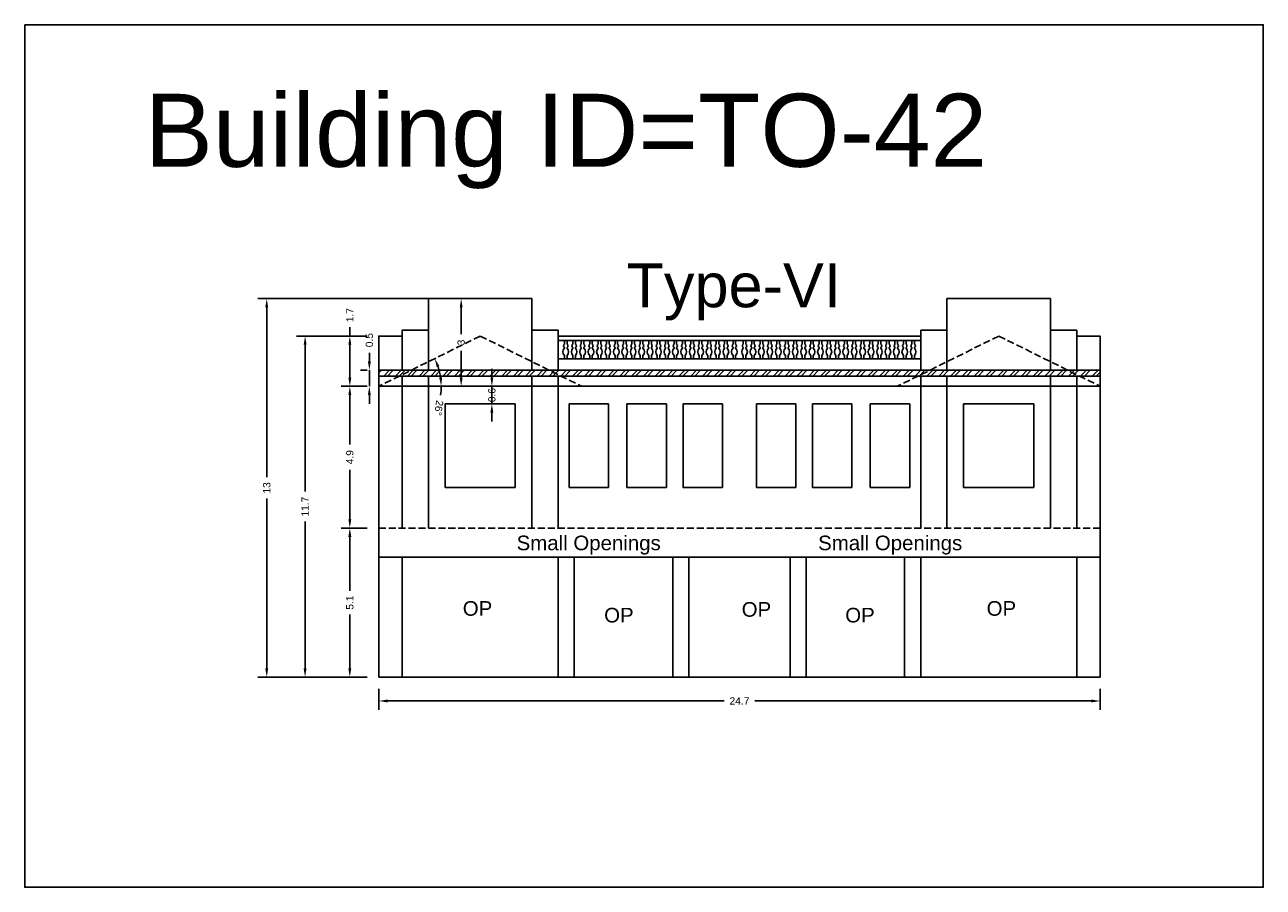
# Model space of a CAD drawing. Header units: metres. Extents: x 3416649 to 3417130, y -6713042 to -6712690.
# Tile 8 of 70: x 3416692 to 3416734, y -6712902 to -6712873. Entities that reach past the tile are written whole.
import ezdxf

# ---------------------------------------------------------------- set-up
doc = ezdxf.new("R2010")
doc.units = ezdxf.units.M
doc.linetypes.add('ACAD_ISO02W100', pattern=[15, 12, -3])
doc.layers.add('Dotted', color=7, linetype='ACAD_ISO02W100', plot=False)
doc.styles.get("Standard").update_dxf_attribs({"font": 'arial.ttf'})
doc.dimstyles.new('ISO-25', dxfattribs={"dimtxt": 0.25, "dimasz": 0.3, "dimexe": 0.3, "dimexo": 0.4, "dimgap": 0.2, "dimtad": 0, "dimdec": 1, "dimdsep": 46, "dimtxsty": 'Standard', "dimcen": 2.5, "dimadec": 0, "dimazin": 0, "dimtfac": 1, "dimtdec": 1, "dimtmove": 0, "dimatfit": 3, "dimfxl": 1, "dimarcsym": 0})
pattern_1 = [(45, (-59.14506, 0), (-0.202055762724, 0.202055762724), []), (45, (-59.01036, 0), (-0.202055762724, 0.202055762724), [])]

# ---------------------------------------------------------------- blocks, each defined once
blk = doc.blocks.new('*D331')
at = {"color": 0, "lineweight": -2, "transparency": 16777216}
for p, q in [((3416703.337, -6712889.965), (3416702.447, -6712889.965)), ((3416702.747, -6712890.265), (3416702.747, -6712892.111)), ((3416702.747, -6712894.765), (3416702.747, -6712892.918)), ((3416703.337, -6712895.065), (3416702.447, -6712895.065))]:
    blk.add_line(p, q, dxfattribs=at)
at = {"color": 0, "transparency": 16777216}
for points in [[(3416702.697, -6712890.265), (3416702.797, -6712890.265), (3416702.747, -6712889.965)], [(3416702.697, -6712894.765), (3416702.797, -6712894.765), (3416702.747, -6712895.065)]]:
    blk.add_solid(points, dxfattribs=at)
at = {"layer": 'Defpoints', "color": 0, "transparency": 16777216}
for p in [(3416702.747, -6712889.965), (3416703.737, -6712889.965), (3416703.737, -6712895.065)]:
    blk.add_point(p, dxfattribs=at)
at = {"color": 0, "transparency": 16777216, "insert": (3416702.747, -6712892.515), "char_height": 0.25, "attachment_point": 5, "rotation": 90}
blk.add_mtext('5.1', dxfattribs=at)
blk = doc.blocks.new('*D332')
at = {"color": 0, "lineweight": -2, "transparency": 16777216}
for p, q in [((3416703.337, -6712885.115), (3416702.447, -6712885.115)), ((3416702.747, -6712885.415), (3416702.747, -6712887.107)), ((3416702.747, -6712889.665), (3416702.747, -6712887.973)), ((3416703.337, -6712889.965), (3416702.447, -6712889.965))]:
    blk.add_line(p, q, dxfattribs=at)
at = {"color": 0, "transparency": 16777216}
for points in [[(3416702.697, -6712885.415), (3416702.797, -6712885.415), (3416702.747, -6712885.115)], [(3416702.697, -6712889.665), (3416702.797, -6712889.665), (3416702.747, -6712889.965)]]:
    blk.add_solid(points, dxfattribs=at)
at = {"layer": 'Defpoints', "color": 0, "transparency": 16777216}
for p in [(3416702.747, -6712885.115), (3416703.737, -6712885.115), (3416703.737, -6712889.965)]:
    blk.add_point(p, dxfattribs=at)
at = {"color": 0, "transparency": 16777216, "insert": (3416702.747, -6712887.54), "char_height": 0.25, "attachment_point": 5, "rotation": 90}
blk.add_mtext('4.9', dxfattribs=at)
blk = doc.blocks.new('*D333')
at = {"color": 0, "lineweight": -2, "transparency": 16777216}
for p, q in [((3416703.737, -6712895.465), (3416703.737, -6712896.18)), ((3416728.417, -6712895.465), (3416728.417, -6712896.18)), ((3416704.037, -6712895.88), (3416715.55, -6712895.88)), ((3416728.117, -6712895.88), (3416716.603, -6712895.88))]:
    blk.add_line(p, q, dxfattribs=at)
at = {"color": 0, "transparency": 16777216}
for points in [[(3416704.037, -6712895.83), (3416704.037, -6712895.93), (3416703.737, -6712895.88)], [(3416728.117, -6712895.83), (3416728.117, -6712895.93), (3416728.417, -6712895.88)]]:
    blk.add_solid(points, dxfattribs=at)
at = {"layer": 'Defpoints', "color": 0, "transparency": 16777216}
for p in [(3416703.737, -6712895.065), (3416728.417, -6712895.065), (3416728.417, -6712895.88)]:
    blk.add_point(p, dxfattribs=at)
at = {"color": 0, "transparency": 16777216, "insert": (3416716.077, -6712895.88), "char_height": 0.25, "attachment_point": 5}
blk.add_mtext('24.7', dxfattribs=at)
blk = doc.blocks.new('*D334')
at = {"color": 0, "lineweight": -2, "transparency": 16777216}
for p, q in [((3416702.747, -6712883.395), (3416702.747, -6712883.095)), ((3416703.337, -6712883.395), (3416702.447, -6712883.395)), ((3416702.747, -6712884.815), (3416702.747, -6712883.695)), ((3416703.337, -6712885.115), (3416702.447, -6712885.115))]:
    blk.add_line(p, q, dxfattribs=at)
at = {"color": 0, "transparency": 16777216}
for points in [[(3416702.697, -6712883.695), (3416702.797, -6712883.695), (3416702.747, -6712883.395)], [(3416702.697, -6712884.815), (3416702.797, -6712884.815), (3416702.747, -6712885.115)]]:
    blk.add_solid(points, dxfattribs=at)
at = {"layer": 'Defpoints', "color": 0, "transparency": 16777216}
for p in [(3416702.747, -6712883.395), (3416703.737, -6712883.395), (3416703.737, -6712885.115)]:
    blk.add_point(p, dxfattribs=at)
at = {"color": 0, "transparency": 16777216, "insert": (3416702.747, -6712882.679), "char_height": 0.25, "attachment_point": 5, "rotation": 90}
blk.add_mtext('1.7', dxfattribs=at)
blk = doc.blocks.new('*D335')
at = {"color": 0, "lineweight": -2, "transparency": 16777216}
for p, q in [((3416706.807, -6712882.115), (3416706.256, -6712882.115)), ((3416706.556, -6712882.415), (3416706.556, -6712883.333)), ((3416706.556, -6712884.815), (3416706.556, -6712883.897)), ((3416706.792, -6712885.115), (3416706.256, -6712885.115))]:
    blk.add_line(p, q, dxfattribs=at)
at = {"color": 0, "transparency": 16777216}
for points in [[(3416706.506, -6712882.415), (3416706.606, -6712882.415), (3416706.556, -6712882.115)], [(3416706.506, -6712884.815), (3416706.606, -6712884.815), (3416706.556, -6712885.115)]]:
    blk.add_solid(points, dxfattribs=at)
at = {"layer": 'Defpoints', "color": 0, "transparency": 16777216}
for p in [(3416706.556, -6712882.115), (3416707.207, -6712882.115), (3416707.192, -6712885.115)]:
    blk.add_point(p, dxfattribs=at)
at = {"color": 0, "transparency": 16777216, "insert": (3416706.556, -6712883.615), "char_height": 0.25, "attachment_point": 5, "rotation": 90}
blk.add_mtext('3', dxfattribs=at)
blk = doc.blocks.new('*D336')
at = {"color": 0, "lineweight": -2, "transparency": 16777216}
for p, q in [((3416703.337, -6712883.395), (3416700.917, -6712883.395)), ((3416701.217, -6712883.695), (3416701.217, -6712888.717)), ((3416701.217, -6712894.765), (3416701.217, -6712889.743)), ((3416703.337, -6712895.065), (3416700.917, -6712895.065))]:
    blk.add_line(p, q, dxfattribs=at)
at = {"color": 0, "transparency": 16777216}
for points in [[(3416701.167, -6712883.695), (3416701.267, -6712883.695), (3416701.217, -6712883.395)], [(3416701.167, -6712894.765), (3416701.267, -6712894.765), (3416701.217, -6712895.065)]]:
    blk.add_solid(points, dxfattribs=at)
at = {"layer": 'Defpoints', "color": 0, "transparency": 16777216}
for p in [(3416701.217, -6712883.395), (3416703.737, -6712883.395), (3416703.737, -6712895.065)]:
    blk.add_point(p, dxfattribs=at)
at = {"color": 0, "transparency": 16777216, "insert": (3416701.217, -6712889.23), "char_height": 0.25, "attachment_point": 5, "rotation": 90}
blk.add_mtext('11.7', dxfattribs=at)
blk = doc.blocks.new('*D337')
at = {"color": 0, "lineweight": -2, "transparency": 16777216}
for p, q in [((3416706.807, -6712882.115), (3416699.604, -6712882.115)), ((3416699.904, -6712882.415), (3416699.904, -6712888.222)), ((3416699.904, -6712894.765), (3416699.904, -6712888.957)), ((3416703.337, -6712895.065), (3416699.604, -6712895.065))]:
    blk.add_line(p, q, dxfattribs=at)
at = {"color": 0, "transparency": 16777216}
for points in [[(3416699.854, -6712882.415), (3416699.954, -6712882.415), (3416699.904, -6712882.115)], [(3416699.854, -6712894.765), (3416699.954, -6712894.765), (3416699.904, -6712895.065)]]:
    blk.add_solid(points, dxfattribs=at)
at = {"layer": 'Defpoints', "color": 0, "transparency": 16777216}
for p in [(3416699.904, -6712882.115), (3416707.207, -6712882.115), (3416703.737, -6712895.065)]:
    blk.add_point(p, dxfattribs=at)
at = {"color": 0, "transparency": 16777216, "insert": (3416699.904, -6712888.59), "char_height": 0.25, "attachment_point": 5, "rotation": 90}
blk.add_mtext('13', dxfattribs=at)
blk = doc.blocks.new('*D338')
at = {"color": 0, "lineweight": -2, "transparency": 16777216}
for start, end in [(8.0467, 18.3198), (351.9533, 0)]:
    blk.add_arc((3416703.737, -6712885.115), 2.138, start, end, dxfattribs=at)
at = {"color": 0, "transparency": 16777216}
for points in [[(3416705.72, -6712884.462), (3416705.812, -6712884.424), (3416705.652, -6712884.165)], [(3416705.903, -6712884.812), (3416705.804, -6712884.819), (3416705.874, -6712885.115)]]:
    blk.add_solid(points, dxfattribs=at)
at = {"layer": 'Defpoints', "color": 0, "transparency": 16777216}
for p in [(3416707.207, -6712883.395), (3416705.775, -6712884.469), (3416703.737, -6712885.115), (3416703.737, -6712885.115), (3416716.077, -6712885.115)]:
    blk.add_point(p, dxfattribs=at)
at = {"color": 0, "transparency": 16777216, "insert": (3416705.791, -6712885.857), "char_height": 0.25, "attachment_point": 5, "rotation": 261.9533}
blk.add_mtext('26°', dxfattribs=at)
blk = doc.blocks.new('*D339')
at = {"color": 0, "lineweight": -2, "transparency": 16777216}
for p, q in [((3416707.607, -6712884.815), (3416707.607, -6712884.515)), ((3416707.607, -6712885.115), (3416707.907, -6712885.115)), ((3416707.607, -6712885.715), (3416707.607, -6712885.115)), ((3416707.607, -6712885.715), (3416707.907, -6712885.715)), ((3416707.607, -6712886.015), (3416707.607, -6712886.315))]:
    blk.add_line(p, q, dxfattribs=at)
at = {"color": 0, "transparency": 16777216}
for points in [[(3416707.557, -6712884.815), (3416707.657, -6712884.815), (3416707.607, -6712885.115)], [(3416707.557, -6712886.015), (3416707.657, -6712886.015), (3416707.607, -6712885.715)]]:
    blk.add_solid(points, dxfattribs=at)
at = {"layer": 'Defpoints', "color": 0, "transparency": 16777216}
for p in [(3416707.207, -6712885.115), (3416707.607, -6712885.115), (3416707.207, -6712885.715)]:
    blk.add_point(p, dxfattribs=at)
at = {"color": 0, "transparency": 16777216, "insert": (3416707.607, -6712885.415), "char_height": 0.25, "attachment_point": 5, "rotation": 90}
blk.add_mtext('0.6', dxfattribs=at)
blk = doc.blocks.new('*D340')
at = {"color": 0, "lineweight": -2, "transparency": 16777216}
for p, q in [((3416703.415, -6712884.265), (3416703.415, -6712883.965)), ((3416703.337, -6712884.565), (3416703.115, -6712884.565)), ((3416703.415, -6712885.115), (3416703.415, -6712884.565)), ((3416703.337, -6712885.115), (3416703.115, -6712885.115)), ((3416703.415, -6712885.415), (3416703.415, -6712885.715))]:
    blk.add_line(p, q, dxfattribs=at)
at = {"color": 0, "transparency": 16777216}
for points in [[(3416703.365, -6712884.265), (3416703.465, -6712884.265), (3416703.415, -6712884.565)], [(3416703.365, -6712885.415), (3416703.465, -6712885.415), (3416703.415, -6712885.115)]]:
    blk.add_solid(points, dxfattribs=at)
at = {"layer": 'Defpoints', "color": 0, "transparency": 16777216}
for p in [(3416703.415, -6712884.565), (3416703.737, -6712884.565), (3416703.737, -6712885.115)]:
    blk.add_point(p, dxfattribs=at)
at = {"color": 0, "transparency": 16777216, "insert": (3416703.415, -6712883.536), "char_height": 0.25, "attachment_point": 5, "rotation": 90}
blk.add_mtext('0.5', dxfattribs=at)

msp = doc.modelspace()

# ---------------------------------------------------------------- hatches: boundary and pattern name
h = msp.add_hatch()
h.set_pattern_fill('ANSI32', color=256, scale=0.03)
h.set_pattern_definition(pattern_1)
h.paths.add_polyline_path([(3416716.077, -6712884.565), (3416703.737, -6712884.565), (3416703.737, -6712884.765), (3416716.077, -6712884.765)])
h = msp.add_hatch()
h.set_pattern_fill('ANSI32', color=256, scale=0.03)
h.set_pattern_definition(pattern_1)
h.paths.add_polyline_path([(3416716.077, -6712884.565), (3416716.077, -6712884.765), (3416728.417, -6712884.765), (3416728.417, -6712884.565)])

# ---------------------------------------------------------------- linework, layer by layer
for p, q in [((3416705.437, -6712883.195), (3416705.437, -6712882.115)), ((3416726.717, -6712883.195), (3416726.717, -6712882.115)), ((3416703.737, -6712884.565), (3416716.077, -6712884.565)), ((3416703.737, -6712884.765), (3416716.077, -6712884.765)), ((3416728.417, -6712884.565), (3416716.077, -6712884.565)), ((3416728.417, -6712884.765), (3416716.077, -6712884.765)), ((3416706.007, -6712885.715), (3416708.407, -6712885.715)), ((3416710.25, -6712885.715), (3416711.6, -6712885.715)), ((3416712.229, -6712885.715), (3416713.579, -6712885.715)), ((3416718.007, -6712885.715), (3416716.657, -6712885.715)), ((3416719.924, -6712885.715), (3416718.574, -6712885.715)), ((3416721.903, -6712885.715), (3416720.553, -6712885.715)), ((3416706.007, -6712888.575), (3416708.407, -6712888.575)), ((3416710.25, -6712888.575), (3416711.6, -6712888.575)), ((3416712.229, -6712888.575), (3416713.579, -6712888.575)), ((3416718.007, -6712888.575), (3416716.657, -6712888.575)), ((3416719.924, -6712888.575), (3416718.574, -6712888.575)), ((3416721.903, -6712888.575), (3416720.553, -6712888.575))]:
    msp.add_line(p, q)
for points in [[(3416691.626, -6712872.746), (3416733.996, -6712872.746), (3416733.996, -6712902.253), (3416691.626, -6712902.253)], [(3416728.417, -6712885.115), (3416728.417, -6712883.395), (3416727.617, -6712883.395), (3416727.617, -6712883.195), (3416726.717, -6712883.195), (3416726.717, -6712882.115), (3416723.177, -6712882.115), (3416723.177, -6712883.195), (3416722.277, -6712883.195), (3416722.277, -6712884.175), (3416709.877, -6712884.175), (3416709.877, -6712883.195), (3416708.977, -6712883.195), (3416708.977, -6712882.115), (3416705.437, -6712882.115), (3416705.437, -6712883.195), (3416704.537, -6712883.195), (3416704.537, -6712883.395), (3416703.737, -6712883.395), (3416703.737, -6712885.115)], [(3416715.496, -6712885.715), (3416715.496, -6712888.575), (3416714.146, -6712888.575), (3416714.146, -6712885.715)], [(3416723.747, -6712885.715), (3416723.747, -6712888.575), (3416726.147, -6712888.575), (3416726.147, -6712885.715)], [(3416704.537, -6712890.965), (3416709.877, -6712890.965), (3416709.877, -6712895.065), (3416704.537, -6712895.065)], [(3416710.427, -6712890.965), (3416713.797, -6712890.965), (3416713.797, -6712895.065), (3416710.427, -6712895.065)]]:
    msp.add_lwpolyline(points, close=True)
for points in [[(3416705.437, -6712882.115), (3416708.977, -6712882.115), (3416708.977, -6712884.565)], [(3416726.717, -6712882.115), (3416723.177, -6712882.115), (3416723.177, -6712884.565)], [(3416704.537, -6712883.195), (3416705.437, -6712883.195)], [(3416704.537, -6712884.565), (3416704.537, -6712883.195)], [(3416705.437, -6712884.565), (3416705.437, -6712883.195)], [(3416709.877, -6712883.195), (3416708.977, -6712883.195)], [(3416709.877, -6712884.565), (3416709.877, -6712883.195)], [(3416722.277, -6712883.195), (3416723.177, -6712883.195)], [(3416722.277, -6712884.565), (3416722.277, -6712883.195)], [(3416727.617, -6712883.195), (3416726.717, -6712883.195)], [(3416726.717, -6712884.565), (3416726.717, -6712883.195)], [(3416727.617, -6712884.565), (3416727.617, -6712883.195)], [(3416703.737, -6712883.395), (3416704.537, -6712883.395)], [(3416703.737, -6712895.065), (3416703.737, -6712883.395)], [(3416709.877, -6712883.395), (3416716.077, -6712883.395)], [(3416709.877, -6712883.545), (3416716.077, -6712883.545)], [(3416722.277, -6712883.395), (3416716.077, -6712883.395)], [(3416722.277, -6712883.545), (3416716.077, -6712883.545)], [(3416728.417, -6712883.395), (3416727.617, -6712883.395)], [(3416728.417, -6712895.065), (3416728.417, -6712883.395)], [(3416709.877, -6712884.175), (3416716.077, -6712884.175)], [(3416722.277, -6712884.175), (3416716.077, -6712884.175)], [(3416704.537, -6712889.965), (3416704.537, -6712884.765)], [(3416705.437, -6712889.965), (3416705.437, -6712884.765)], [(3416708.977, -6712884.765), (3416708.977, -6712889.965)], [(3416709.877, -6712889.965), (3416709.877, -6712884.765)], [(3416722.277, -6712889.965), (3416722.277, -6712884.765)], [(3416723.177, -6712884.765), (3416723.177, -6712889.965)], [(3416726.717, -6712889.965), (3416726.717, -6712884.765)], [(3416727.617, -6712889.965), (3416727.617, -6712884.765)], [(3416706.007, -6712885.715), (3416706.007, -6712888.575)], [(3416708.407, -6712885.715), (3416708.407, -6712888.575)], [(3416710.25, -6712885.715), (3416710.25, -6712888.575)], [(3416711.6, -6712885.715), (3416711.6, -6712888.575)], [(3416712.229, -6712885.715), (3416712.229, -6712888.575)], [(3416713.579, -6712885.715), (3416713.579, -6712888.575)], [(3416716.657, -6712885.715), (3416716.657, -6712888.575)], [(3416718.007, -6712885.715), (3416718.007, -6712888.575)], [(3416718.574, -6712885.715), (3416718.574, -6712888.575)], [(3416719.924, -6712885.715), (3416719.924, -6712888.575)], [(3416720.553, -6712885.715), (3416720.553, -6712888.575)], [(3416721.903, -6712885.715), (3416721.903, -6712888.575)], [(3416703.737, -6712890.965), (3416716.077, -6712890.965)], [(3416704.537, -6712895.065), (3416704.537, -6712890.965)], [(3416709.877, -6712895.065), (3416709.877, -6712890.965)], [(3416710.427, -6712890.965), (3416710.427, -6712895.065)], [(3416713.797, -6712890.965), (3416713.797, -6712895.065)], [(3416714.347, -6712890.965), (3416714.347, -6712895.065)], [(3416728.417, -6712890.965), (3416716.077, -6712890.965)], [(3416717.806, -6712890.965), (3416717.806, -6712895.065)], [(3416718.356, -6712890.965), (3416718.356, -6712895.065)], [(3416721.727, -6712890.965), (3416721.727, -6712895.065)], [(3416722.277, -6712895.065), (3416722.277, -6712890.965)], [(3416727.617, -6712895.065), (3416727.617, -6712890.965)], [(3416703.737, -6712895.065), (3416716.077, -6712895.065)], [(3416728.417, -6712895.065), (3416716.077, -6712895.065)]]:
    msp.add_lwpolyline(points)
for points in [[(3416710.088, -6712884.175), (3416710.088, -6712884.058, -0.406349), (3416710.088, -6712883.809), (3416710.088, -6712883.791, -0.504557), (3416710.088, -6712883.67), (3416710.088, -6712883.545)], [(3416710.178, -6712883.545), (3416710.178, -6712883.67, -0.504557), (3416710.178, -6712883.791), (3416710.178, -6712883.809, -0.406349), (3416710.178, -6712884.058), (3416710.178, -6712884.175)], [(3416710.376, -6712884.175), (3416710.376, -6712884.058, -0.406349), (3416710.376, -6712883.809), (3416710.376, -6712883.791, -0.504557), (3416710.376, -6712883.67), (3416710.376, -6712883.545)], [(3416710.466, -6712883.545), (3416710.466, -6712883.67, -0.504557), (3416710.466, -6712883.791), (3416710.466, -6712883.809, -0.406349), (3416710.466, -6712884.058), (3416710.466, -6712884.175)], [(3416710.665, -6712884.175), (3416710.665, -6712884.058, -0.406349), (3416710.665, -6712883.809), (3416710.665, -6712883.791, -0.504557), (3416710.665, -6712883.67), (3416710.665, -6712883.545)], [(3416710.755, -6712883.545), (3416710.755, -6712883.67, -0.504557), (3416710.755, -6712883.791), (3416710.755, -6712883.809, -0.406349), (3416710.755, -6712884.058), (3416710.755, -6712884.175)], [(3416710.953, -6712884.175), (3416710.953, -6712884.058, -0.406349), (3416710.953, -6712883.809), (3416710.953, -6712883.791, -0.504557), (3416710.953, -6712883.67), (3416710.953, -6712883.545)], [(3416711.043, -6712883.545), (3416711.043, -6712883.67, -0.504557), (3416711.043, -6712883.791), (3416711.043, -6712883.809, -0.406349), (3416711.043, -6712884.058), (3416711.043, -6712884.175)], [(3416711.242, -6712884.175), (3416711.242, -6712884.058, -0.406349), (3416711.242, -6712883.809), (3416711.242, -6712883.791, -0.504557), (3416711.242, -6712883.67), (3416711.242, -6712883.545)], [(3416711.332, -6712883.545), (3416711.332, -6712883.67, -0.504557), (3416711.332, -6712883.791), (3416711.332, -6712883.809, -0.406349), (3416711.332, -6712884.058), (3416711.332, -6712884.175)], [(3416711.53, -6712884.175), (3416711.53, -6712884.058, -0.406349), (3416711.53, -6712883.809), (3416711.53, -6712883.791, -0.504557), (3416711.53, -6712883.67), (3416711.53, -6712883.545)], [(3416711.62, -6712883.545), (3416711.62, -6712883.67, -0.504557), (3416711.62, -6712883.791), (3416711.62, -6712883.809, -0.406349), (3416711.62, -6712884.058), (3416711.62, -6712884.175)], [(3416711.819, -6712884.175), (3416711.819, -6712884.058, -0.406349), (3416711.819, -6712883.809), (3416711.819, -6712883.791, -0.504557), (3416711.819, -6712883.67), (3416711.819, -6712883.545)], [(3416711.909, -6712883.545), (3416711.909, -6712883.67, -0.504557), (3416711.909, -6712883.791), (3416711.909, -6712883.809, -0.406349), (3416711.909, -6712884.058), (3416711.909, -6712884.175)], [(3416712.107, -6712884.175), (3416712.107, -6712884.058, -0.406349), (3416712.107, -6712883.809), (3416712.107, -6712883.791, -0.504557), (3416712.107, -6712883.67), (3416712.107, -6712883.545)], [(3416712.197, -6712883.545), (3416712.197, -6712883.67, -0.504557), (3416712.197, -6712883.791), (3416712.197, -6712883.809, -0.406349), (3416712.197, -6712884.058), (3416712.197, -6712884.175)], [(3416712.395, -6712884.175), (3416712.395, -6712884.058, -0.406349), (3416712.395, -6712883.809), (3416712.395, -6712883.791, -0.504557), (3416712.395, -6712883.67), (3416712.395, -6712883.545)], [(3416712.485, -6712883.545), (3416712.485, -6712883.67, -0.504557), (3416712.485, -6712883.791), (3416712.485, -6712883.809, -0.406349), (3416712.485, -6712884.058), (3416712.485, -6712884.175)], [(3416712.684, -6712884.175), (3416712.684, -6712884.058, -0.406349), (3416712.684, -6712883.809), (3416712.684, -6712883.791, -0.504557), (3416712.684, -6712883.67), (3416712.684, -6712883.545)], [(3416712.774, -6712883.545), (3416712.774, -6712883.67, -0.504557), (3416712.774, -6712883.791), (3416712.774, -6712883.809, -0.406349), (3416712.774, -6712884.058), (3416712.774, -6712884.175)], [(3416712.972, -6712884.175), (3416712.972, -6712884.058, -0.406349), (3416712.972, -6712883.809), (3416712.972, -6712883.791, -0.504557), (3416712.972, -6712883.67), (3416712.972, -6712883.545)], [(3416713.062, -6712883.545), (3416713.062, -6712883.67, -0.504557), (3416713.062, -6712883.791), (3416713.062, -6712883.809, -0.406349), (3416713.062, -6712884.058), (3416713.062, -6712884.175)], [(3416713.261, -6712884.175), (3416713.261, -6712884.058, -0.406349), (3416713.261, -6712883.809), (3416713.261, -6712883.791, -0.504557), (3416713.261, -6712883.67), (3416713.261, -6712883.545)], [(3416713.351, -6712883.545), (3416713.351, -6712883.67, -0.504557), (3416713.351, -6712883.791), (3416713.351, -6712883.809, -0.406349), (3416713.351, -6712884.058), (3416713.351, -6712884.175)], [(3416713.549, -6712884.175), (3416713.549, -6712884.058, -0.406349), (3416713.549, -6712883.809), (3416713.549, -6712883.791, -0.504557), (3416713.549, -6712883.67), (3416713.549, -6712883.545)], [(3416713.639, -6712883.545), (3416713.639, -6712883.67, -0.504557), (3416713.639, -6712883.791), (3416713.639, -6712883.809, -0.406349), (3416713.639, -6712884.058), (3416713.639, -6712884.175)], [(3416713.838, -6712884.175), (3416713.838, -6712884.058, -0.406349), (3416713.838, -6712883.809), (3416713.838, -6712883.791, -0.504557), (3416713.838, -6712883.67), (3416713.838, -6712883.545)], [(3416713.928, -6712883.545), (3416713.928, -6712883.67, -0.504557), (3416713.928, -6712883.791), (3416713.928, -6712883.809, -0.406349), (3416713.928, -6712884.058), (3416713.928, -6712884.175)], [(3416714.126, -6712884.175), (3416714.126, -6712884.058, -0.406349), (3416714.126, -6712883.809), (3416714.126, -6712883.791, -0.504557), (3416714.126, -6712883.67), (3416714.126, -6712883.545)], [(3416714.216, -6712883.545), (3416714.216, -6712883.67, -0.504557), (3416714.216, -6712883.791), (3416714.216, -6712883.809, -0.406349), (3416714.216, -6712884.058), (3416714.216, -6712884.175)], [(3416714.415, -6712884.175), (3416714.415, -6712884.058, -0.406349), (3416714.415, -6712883.809), (3416714.415, -6712883.791, -0.504557), (3416714.415, -6712883.67), (3416714.415, -6712883.545)], [(3416714.505, -6712883.545), (3416714.505, -6712883.67, -0.504557), (3416714.505, -6712883.791), (3416714.505, -6712883.809, -0.406349), (3416714.505, -6712884.058), (3416714.505, -6712884.175)], [(3416714.703, -6712884.175), (3416714.703, -6712884.058, -0.406349), (3416714.703, -6712883.809), (3416714.703, -6712883.791, -0.504557), (3416714.703, -6712883.67), (3416714.703, -6712883.545)], [(3416714.793, -6712883.545), (3416714.793, -6712883.67, -0.504557), (3416714.793, -6712883.791), (3416714.793, -6712883.809, -0.406349), (3416714.793, -6712884.058), (3416714.793, -6712884.175)], [(3416714.991, -6712884.175), (3416714.991, -6712884.058, -0.406349), (3416714.991, -6712883.809), (3416714.991, -6712883.791, -0.504557), (3416714.991, -6712883.67), (3416714.991, -6712883.545)], [(3416715.081, -6712883.545), (3416715.081, -6712883.67, -0.504557), (3416715.081, -6712883.791), (3416715.081, -6712883.809, -0.406349), (3416715.081, -6712884.058), (3416715.081, -6712884.175)], [(3416715.28, -6712884.175), (3416715.28, -6712884.058, -0.406349), (3416715.28, -6712883.809), (3416715.28, -6712883.791, -0.504557), (3416715.28, -6712883.67), (3416715.28, -6712883.545)], [(3416715.37, -6712883.545), (3416715.37, -6712883.67, -0.504557), (3416715.37, -6712883.791), (3416715.37, -6712883.809, -0.406349), (3416715.37, -6712884.058), (3416715.37, -6712884.175)], [(3416715.568, -6712884.175), (3416715.568, -6712884.058, -0.406349), (3416715.568, -6712883.809), (3416715.568, -6712883.791, -0.504557), (3416715.568, -6712883.67), (3416715.568, -6712883.545)], [(3416715.658, -6712883.545), (3416715.658, -6712883.67, -0.504557), (3416715.658, -6712883.791), (3416715.658, -6712883.809, -0.406349), (3416715.658, -6712884.058), (3416715.658, -6712884.175)], [(3416715.857, -6712884.175), (3416715.857, -6712884.058, -0.406349), (3416715.857, -6712883.809), (3416715.857, -6712883.791, -0.504557), (3416715.857, -6712883.67), (3416715.857, -6712883.545)], [(3416715.947, -6712883.545), (3416715.947, -6712883.67, -0.504557), (3416715.947, -6712883.791), (3416715.947, -6712883.809, -0.406349), (3416715.947, -6712884.058), (3416715.947, -6712884.175)], [(3416716.206, -6712883.545), (3416716.206, -6712883.67, 0.504557), (3416716.206, -6712883.791), (3416716.206, -6712883.809, 0.406349), (3416716.206, -6712884.058), (3416716.206, -6712884.175)], [(3416716.296, -6712884.175), (3416716.296, -6712884.058, 0.406349), (3416716.296, -6712883.809), (3416716.296, -6712883.791, 0.504557), (3416716.296, -6712883.67), (3416716.296, -6712883.545)], [(3416716.495, -6712883.545), (3416716.495, -6712883.67, 0.504557), (3416716.495, -6712883.791), (3416716.495, -6712883.809, 0.406349), (3416716.495, -6712884.058), (3416716.495, -6712884.175)], [(3416716.585, -6712884.175), (3416716.585, -6712884.058, 0.406349), (3416716.585, -6712883.809), (3416716.585, -6712883.791, 0.504557), (3416716.585, -6712883.67), (3416716.585, -6712883.545)], [(3416716.783, -6712883.545), (3416716.783, -6712883.67, 0.504557), (3416716.783, -6712883.791), (3416716.783, -6712883.809, 0.406349), (3416716.783, -6712884.058), (3416716.783, -6712884.175)], [(3416716.873, -6712884.175), (3416716.873, -6712884.058, 0.406349), (3416716.873, -6712883.809), (3416716.873, -6712883.791, 0.504557), (3416716.873, -6712883.67), (3416716.873, -6712883.545)], [(3416717.072, -6712883.545), (3416717.072, -6712883.67, 0.504557), (3416717.072, -6712883.791), (3416717.072, -6712883.809, 0.406349), (3416717.072, -6712884.058), (3416717.072, -6712884.175)], [(3416717.162, -6712884.175), (3416717.162, -6712884.058, 0.406349), (3416717.162, -6712883.809), (3416717.162, -6712883.791, 0.504557), (3416717.162, -6712883.67), (3416717.162, -6712883.545)], [(3416717.36, -6712883.545), (3416717.36, -6712883.67, 0.504557), (3416717.36, -6712883.791), (3416717.36, -6712883.809, 0.406349), (3416717.36, -6712884.058), (3416717.36, -6712884.175)], [(3416717.45, -6712884.175), (3416717.45, -6712884.058, 0.406349), (3416717.45, -6712883.809), (3416717.45, -6712883.791, 0.504557), (3416717.45, -6712883.67), (3416717.45, -6712883.545)], [(3416717.649, -6712883.545), (3416717.649, -6712883.67, 0.504557), (3416717.649, -6712883.791), (3416717.649, -6712883.809, 0.406349), (3416717.649, -6712884.058), (3416717.649, -6712884.175)], [(3416717.739, -6712884.175), (3416717.739, -6712884.058, 0.406349), (3416717.739, -6712883.809), (3416717.739, -6712883.791, 0.504557), (3416717.739, -6712883.67), (3416717.739, -6712883.545)], [(3416717.937, -6712883.545), (3416717.937, -6712883.67, 0.504557), (3416717.937, -6712883.791), (3416717.937, -6712883.809, 0.406349), (3416717.937, -6712884.058), (3416717.937, -6712884.175)], [(3416718.027, -6712884.175), (3416718.027, -6712884.058, 0.406349), (3416718.027, -6712883.809), (3416718.027, -6712883.791, 0.504557), (3416718.027, -6712883.67), (3416718.027, -6712883.545)], [(3416718.225, -6712883.545), (3416718.225, -6712883.67, 0.504557), (3416718.225, -6712883.791), (3416718.225, -6712883.809, 0.406349), (3416718.225, -6712884.058), (3416718.225, -6712884.175)], [(3416718.315, -6712884.175), (3416718.315, -6712884.058, 0.406349), (3416718.315, -6712883.809), (3416718.315, -6712883.791, 0.504557), (3416718.315, -6712883.67), (3416718.315, -6712883.545)], [(3416718.514, -6712883.545), (3416718.514, -6712883.67, 0.504557), (3416718.514, -6712883.791), (3416718.514, -6712883.809, 0.406349), (3416718.514, -6712884.058), (3416718.514, -6712884.175)], [(3416718.604, -6712884.175), (3416718.604, -6712884.058, 0.406349), (3416718.604, -6712883.809), (3416718.604, -6712883.791, 0.504557), (3416718.604, -6712883.67), (3416718.604, -6712883.545)], [(3416718.802, -6712883.545), (3416718.802, -6712883.67, 0.504557), (3416718.802, -6712883.791), (3416718.802, -6712883.809, 0.406349), (3416718.802, -6712884.058), (3416718.802, -6712884.175)], [(3416718.892, -6712884.175), (3416718.892, -6712884.058, 0.406349), (3416718.892, -6712883.809), (3416718.892, -6712883.791, 0.504557), (3416718.892, -6712883.67), (3416718.892, -6712883.545)], [(3416719.091, -6712883.545), (3416719.091, -6712883.67, 0.504557), (3416719.091, -6712883.791), (3416719.091, -6712883.809, 0.406349), (3416719.091, -6712884.058), (3416719.091, -6712884.175)], [(3416719.181, -6712884.175), (3416719.181, -6712884.058, 0.406349), (3416719.181, -6712883.809), (3416719.181, -6712883.791, 0.504557), (3416719.181, -6712883.67), (3416719.181, -6712883.545)], [(3416719.379, -6712883.545), (3416719.379, -6712883.67, 0.504557), (3416719.379, -6712883.791), (3416719.379, -6712883.809, 0.406349), (3416719.379, -6712884.058), (3416719.379, -6712884.175)], [(3416719.469, -6712884.175), (3416719.469, -6712884.058, 0.406349), (3416719.469, -6712883.809), (3416719.469, -6712883.791, 0.504557), (3416719.469, -6712883.67), (3416719.469, -6712883.545)], [(3416719.668, -6712883.545), (3416719.668, -6712883.67, 0.504557), (3416719.668, -6712883.791), (3416719.668, -6712883.809, 0.406349), (3416719.668, -6712884.058), (3416719.668, -6712884.175)], [(3416719.758, -6712884.175), (3416719.758, -6712884.058, 0.406349), (3416719.758, -6712883.809), (3416719.758, -6712883.791, 0.504557), (3416719.758, -6712883.67), (3416719.758, -6712883.545)], [(3416719.956, -6712883.545), (3416719.956, -6712883.67, 0.504557), (3416719.956, -6712883.791), (3416719.956, -6712883.809, 0.406349), (3416719.956, -6712884.058), (3416719.956, -6712884.175)], [(3416720.046, -6712884.175), (3416720.046, -6712884.058, 0.406349), (3416720.046, -6712883.809), (3416720.046, -6712883.791, 0.504557), (3416720.046, -6712883.67), (3416720.046, -6712883.545)], [(3416720.245, -6712883.545), (3416720.245, -6712883.67, 0.504557), (3416720.245, -6712883.791), (3416720.245, -6712883.809, 0.406349), (3416720.245, -6712884.058), (3416720.245, -6712884.175)], [(3416720.335, -6712884.175), (3416720.335, -6712884.058, 0.406349), (3416720.335, -6712883.809), (3416720.335, -6712883.791, 0.504557), (3416720.335, -6712883.67), (3416720.335, -6712883.545)], [(3416720.533, -6712883.545), (3416720.533, -6712883.67, 0.504557), (3416720.533, -6712883.791), (3416720.533, -6712883.809, 0.406349), (3416720.533, -6712884.058), (3416720.533, -6712884.175)], [(3416720.623, -6712884.175), (3416720.623, -6712884.058, 0.406349), (3416720.623, -6712883.809), (3416720.623, -6712883.791, 0.504557), (3416720.623, -6712883.67), (3416720.623, -6712883.545)], [(3416720.822, -6712883.545), (3416720.822, -6712883.67, 0.504557), (3416720.822, -6712883.791), (3416720.822, -6712883.809, 0.406349), (3416720.822, -6712884.058), (3416720.822, -6712884.175)], [(3416720.912, -6712884.175), (3416720.912, -6712884.058, 0.406349), (3416720.912, -6712883.809), (3416720.912, -6712883.791, 0.504557), (3416720.912, -6712883.67), (3416720.912, -6712883.545)], [(3416721.11, -6712883.545), (3416721.11, -6712883.67, 0.504557), (3416721.11, -6712883.791), (3416721.11, -6712883.809, 0.406349), (3416721.11, -6712884.058), (3416721.11, -6712884.175)], [(3416721.2, -6712884.175), (3416721.2, -6712884.058, 0.406349), (3416721.2, -6712883.809), (3416721.2, -6712883.791, 0.504557), (3416721.2, -6712883.67), (3416721.2, -6712883.545)], [(3416721.398, -6712883.545), (3416721.398, -6712883.67, 0.504557), (3416721.398, -6712883.791), (3416721.398, -6712883.809, 0.406349), (3416721.398, -6712884.058), (3416721.398, -6712884.175)], [(3416721.488, -6712884.175), (3416721.488, -6712884.058, 0.406349), (3416721.488, -6712883.809), (3416721.488, -6712883.791, 0.504557), (3416721.488, -6712883.67), (3416721.488, -6712883.545)], [(3416721.687, -6712883.545), (3416721.687, -6712883.67, 0.504557), (3416721.687, -6712883.791), (3416721.687, -6712883.809, 0.406349), (3416721.687, -6712884.058), (3416721.687, -6712884.175)], [(3416721.777, -6712884.175), (3416721.777, -6712884.058, 0.406349), (3416721.777, -6712883.809), (3416721.777, -6712883.791, 0.504557), (3416721.777, -6712883.67), (3416721.777, -6712883.545)], [(3416721.975, -6712883.545), (3416721.975, -6712883.67, 0.504557), (3416721.975, -6712883.791), (3416721.975, -6712883.809, 0.406349), (3416721.975, -6712884.058), (3416721.975, -6712884.175)], [(3416722.065, -6712884.175), (3416722.065, -6712884.058, 0.406349), (3416722.065, -6712883.809), (3416722.065, -6712883.791, 0.504557), (3416722.065, -6712883.67), (3416722.065, -6712883.545)]]:
    msp.add_lwpolyline(points, format="xyb")
at = {"layer": 'Dotted', "ltscale": 0.02}
for p in [(3416703.737, -6712885.115), (3416728.417, -6712885.115)]:
    msp.add_line(p, (3416716.077, -6712885.115), dxfattribs=at)
for points in [[(3416707.207, -6712883.395), (3416703.737, -6712885.115)], [(3416707.207, -6712883.395), (3416710.677, -6712885.115)], [(3416724.947, -6712883.395), (3416721.477, -6712885.115)], [(3416724.947, -6712883.395), (3416728.417, -6712885.115)], [(3416703.737, -6712889.965), (3416716.077, -6712889.965)], [(3416728.417, -6712889.965), (3416716.077, -6712889.965)]]:
    msp.add_lwpolyline(points, dxfattribs=at)

# ---------------------------------------------------------------- texts
for s, width, heights, insert, char_height, attachment_point in [('Building ID=TO-42', 67.86454, [0.517], (3416695.732, -6712875.106), 2.5, 1), ('Type-VI ', 9.99112, [0.517], (3416712.211, -6712880.91), 1.5, 1), ('Small Openings', 67.86454, [0], (3416708.454, -6712890.223), 0.5, 1), ('Small Openings', 67.86454, [0], (3416723.699, -6712890.223), 0.5, 3), ('OP', 67.86454, [0], (3416706.611, -6712892.464), 0.5, 1), ('OP', 67.86454, [0], (3416716.153, -6712892.497), 0.5, 1), ('OP', 67.86454, [0], (3416725.542, -6712892.464), 0.5, 3), ('OP', 67.86454, [0], (3416711.448, -6712892.694), 0.5, 1), ('OP', 67.86454, [0], (3416720.705, -6712892.694), 0.5, 3)]:
    msp.add_mtext_dynamic_manual_height_columns(s, width=width, gutter_width=12.5, heights=heights, dxfattribs=dict(insert=insert, char_height=char_height, attachment_point=attachment_point))

# ---------------------------------------------------------------- dimensions: what is measured, and where the dimension line sits
for base, p1, p2, picture, middle in [((3416699.90428985, -6712882.114755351), (3416703.736565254, -6712895.064755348), (3416707.206565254, -6712882.114755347), '*D337', (3416699.904289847, -6712888.589755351)), ((3416706.556, -6712882.115), (3416707.192, -6712885.115), (3416707.207, -6712882.115), '*D335', (3416706.556, -6712883.615)), ((3416702.747, -6712883.395), (3416703.737, -6712885.115), (3416703.737, -6712883.395), '*D334', (3416702.747, -6712882.679)), ((3416701.217, -6712883.395), (3416703.737, -6712895.065), (3416703.737, -6712883.395), '*D336', (3416701.217, -6712889.23)), ((3416703.4147129, -6712884.564755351), (3416703.736565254, -6712885.114755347), (3416703.736565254, -6712884.564755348), '*D340', (3416703.414712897, -6712883.53624239)), ((3416702.746633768, -6712885.114755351), (3416703.736565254, -6712889.964755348), (3416703.736565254, -6712885.114755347), '*D332', (3416702.746633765, -6712887.53975535)), ((3416702.747, -6712889.965), (3416703.737, -6712895.065), (3416703.737, -6712889.965), '*D331', (3416702.747, -6712892.515))]:
    dim = msp.add_linear_dim(base=base, p1=p1, p2=p2, angle=90, dimstyle='ISO-25')
    dim.commit()
    dim.dimension.update_dxf_attribs({"geometry": picture, "text_midpoint": middle})
dim = msp.add_angular_dim_2l(base=(3416705.775, -6712884.469), line1=((3416703.737, -6712885.115), (3416716.077, -6712885.115)), line2=((3416707.207, -6712883.395), (3416703.737, -6712885.115)), dimstyle='ISO-25')
dim.commit()
dim.dimension.update_dxf_attribs({"geometry": '*D338', "text_midpoint": (3416705.791, -6712885.857)})
dim = msp.add_linear_dim(base=(3416707.607, -6712885.115), p1=(3416707.207, -6712885.715), p2=(3416707.207, -6712885.115), angle=90, dimstyle='ISO-25')
dim.commit()
dim.dimension.update_dxf_attribs({"geometry": '*D339', "text_midpoint": (3416707.607, -6712885.415), "dimtype": 160})
dim = msp.add_linear_dim(base=(3416728.417, -6712895.88), p1=(3416703.737, -6712895.065), p2=(3416728.417, -6712895.065), dimstyle='ISO-25')
dim.commit()
dim.dimension.update_dxf_attribs({"geometry": '*D333', "text_midpoint": (3416716.077, -6712895.88)})

doc.saveas('drawing.dxf')
